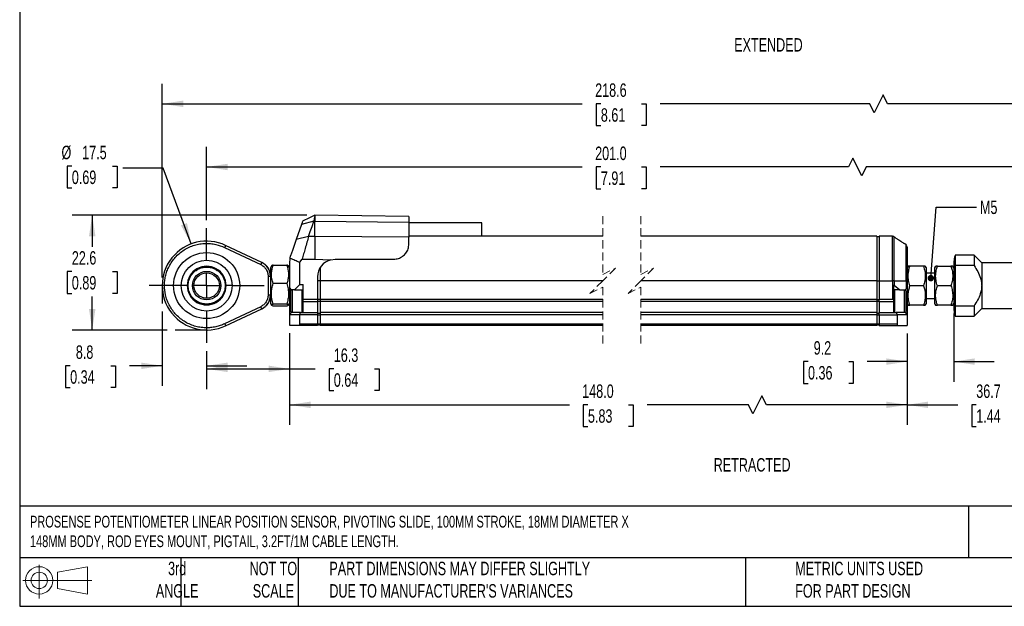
# Model space of a CAD drawing. Header units: millimetres. Extents: x 8 to 341, y 8 to 262.
# Tile 1 of 5: x 8 to 202, y 8 to 123. Entities that reach past the tile are written whole.
import ezdxf

# ---------------------------------------------------------------- set-up
doc = ezdxf.new("R2010")
doc.units = ezdxf.units.MM
doc.header["$LTSCALE"] = 1.25
doc.linetypes.add('CENTERX2', pattern=[20.32, 12.7, -2.54, 2.54, -2.54])
doc.linetypes.add('HIDDEN', pattern=[1.905, 1.27, -0.635])
doc.layers.add('CENTER', color=40, linetype='CENTERX2')
doc.layers.add('DIMENSIONS', color=140, linetype='Continuous', lineweight=25)
doc.layers.add('TEXT', color=140, linetype='Continuous', lineweight=25)
doc.styles.add('SLDTEXTSTYLE0', font='TXT', dxfattribs={"width": 0.7})
doc.dimstyles.new('SLDDIMSTYLE0', dxfattribs={"dimtxt": 2.69751, "dimasz": 4.1275, "dimexe": 0, "dimexo": 0.0625, "dimgap": 0.674377, "dimtad": 0, "dimtih": 1, "dimtoh": 1, "dimrnd": 1e-09, "dimzin": 4, "dimdsep": 46, "dimtxsty": 'SLDTEXTSTYLE0', "dimsah": 1, "dimcen": 0.09, "dimadec": 0, "dimazin": 1, "dimtfac": 1, "dimtofl": 0, "dimtmove": 0, "dimatfit": 3, "dimfxl": 0, "dimfrac": 2, "dimtolj": 1, "dimtzin": 12, "dimarcsym": 0})
doc.dimstyles.new('SLDDIMSTYLE1', dxfattribs={"dimtxt": 0.18, "dimasz": 1.27, "dimexe": 0, "dimexo": 0.0625, "dimgap": 0, "dimtad": 0, "dimtih": 1, "dimtoh": 1, "dimdec": 0, "dimrnd": 1e-09, "dimzin": 0, "dimdsep": 46, "dimtxsty": 'Standard', "dimblk1": 'DOT', "dimblk2": 'DOT', "dimsah": 1, "dimcen": 0.09, "dimadec": 0, "dimazin": 0, "dimtfac": 1.27, "dimtdec": 0, "dimtofl": 0, "dimtmove": 0, "dimatfit": 3, "dimldrblk": 'DOT', "dimfxl": 0, "dimfrac": 2, "dimtolj": 1, "dimtzin": 0, "dimarcsym": 0})
doc.dimstyles.new('SLDDIMSTYLE2', dxfattribs={"dimtxt": 2.69751, "dimasz": 4.1275, "dimexe": 0, "dimexo": 0.0625, "dimgap": 0.674377, "dimtad": 0, "dimtih": 1, "dimtoh": 1, "dimrnd": 1e-09, "dimzin": 12, "dimdsep": 46, "dimtxsty": 'SLDTEXTSTYLE0', "dimsah": 1, "dimcen": 0.09, "dimadec": 0, "dimazin": 3, "dimtfac": 1, "dimtmove": 0, "dimatfit": 0, "dimfxl": 0, "dimfrac": 2, "dimtolj": 1, "dimtzin": 12, "dimarcsym": 0})
doc.dimstyles.new('SLDDIMSTYLE3', dxfattribs={"dimtxt": 2.69751, "dimasz": 4.1275, "dimexe": 0, "dimexo": 0.0625, "dimgap": 0.674377, "dimtad": 0, "dimtih": 1, "dimtoh": 1, "dimrnd": 1e-09, "dimzin": 12, "dimdsep": 46, "dimtxsty": 'SLDTEXTSTYLE0', "dimsah": 1, "dimcen": 0.09, "dimadec": 0, "dimazin": 3, "dimtfac": 1, "dimtofl": 0, "dimtmove": 0, "dimatfit": 3, "dimfxl": 0, "dimfrac": 2, "dimtolj": 1, "dimtzin": 12, "dimarcsym": 0})
doc.dimstyles.new('SLDDIMSTYLE4', dxfattribs={"dimtxt": 2.69751, "dimasz": 4.1275, "dimexe": 0, "dimexo": 0.0625, "dimgap": 0.674377, "dimtad": 0, "dimtih": 1, "dimtoh": 1, "dimrnd": 1e-09, "dimzin": 12, "dimdsep": 46, "dimtxsty": 'SLDTEXTSTYLE0', "dimsah": 1, "dimcen": 0, "dimadec": 0, "dimazin": 3, "dimtfac": 1, "dimtofl": 0, "dimtmove": 0, "dimatfit": 3, "dimfxl": 0, "dimfrac": 2, "dimtolj": 1, "dimtzin": 12, "dimarcsym": 0})

# ---------------------------------------------------------------- blocks, each defined once
blk = doc.blocks.new('Block11')
at = {"color": 7, "linetype": 'Continuous', "lineweight": 18}
for p, q in [((3.24, 6.64), (3.24, 0)), ((6.85, 5.21), (12.72, 6.29)), ((12.72, 6.29), (12.72, 0.91)), ((6.85, 2), (6.85, 5.21)), ((0, 3.6), (13.59, 3.6)), ((6.85, 2), (12.72, 0.91))]:
    blk.add_line(p, q, dxfattribs=at)
for radius in [2.69, 1.61]:
    blk.add_circle((3.24, 3.6), radius, dxfattribs=at)
blk = doc.blocks.new('Block12')
at = {"color": 7, "linetype": 'Continuous'}
blk.add_blockref('Block11', (0, 0), dxfattribs=at)
blk = doc.blocks.new('SW_BROKEN_VIEW_1')
at = {"color": 0}
for p, q in [((0, 0), (0, -3.53)), ((192.23, -0.02), (192.23, -3.77)), ((8.75, -8.75), (2.55, -8.75))]:
    blk.add_line(p, q, dxfattribs=at)
blk = doc.blocks.new('_D_2')
at = {"layer": 'DIMENSIONS'}
for p, q in [((35.99, 65.92), (35.99, 51.29)), ((44.74, 58.16), (44.74, 51.29)), ((17.87, 55.26), (16.96, 55.26)), ((16.96, 55.26), (16.96, 50.97)), ((25.88, 55.26), (26.79, 55.26)), ((26.79, 55.26), (26.79, 50.97)), ((35.99, 55.26), (29.54, 55.26)), ((44.74, 55.26), (52.68, 55.26)), ((16.96, 50.97), (17.87, 50.97)), ((26.79, 50.97), (25.88, 50.97))]:
    blk.add_line(p, q, dxfattribs=at)
for points in [[(35.99, 55.26), (31.86, 55.89), (31.86, 54.62)], [(44.74, 55.26), (48.87, 54.62), (48.87, 55.89)]]:
    blk.add_solid(points, dxfattribs=at)
at = {"layer": 'DIMENSIONS', "char_height": 2.646, "attachment_point": 1, "style": 'SLDTEXTSTYLE0'}
for s, insert in [('8.8', (18.99, 59.27)), ('0.34', (17.87, 54.38))]:
    blk.add_mtext(s, dxfattribs=dict(at, insert=insert))
blk = doc.blocks.new('_D_3')
at = {"layer": 'DIMENSIONS'}
for p, q in [((64.46, 84.89), (18.24, 84.89)), ((22.21, 84.89), (22.21, 78.69)), ((18.2, 73.8), (17.3, 73.8)), ((17.3, 73.8), (17.3, 69.51)), ((26.22, 73.8), (27.12, 73.8)), ((27.12, 73.8), (27.12, 69.51)), ((17.3, 69.51), (18.2, 69.51)), ((22.21, 62.29), (22.21, 68.91)), ((27.12, 69.51), (26.22, 69.51)), ((36.95, 62.29), (18.24, 62.29))]:
    blk.add_line(p, q, dxfattribs=at)
for points in [[(22.21, 84.89), (21.58, 80.76), (22.85, 80.76)], [(22.21, 62.29), (22.85, 66.41), (21.58, 66.41)]]:
    blk.add_solid(points, dxfattribs=at)
at = {"layer": 'DIMENSIONS', "char_height": 2.646, "attachment_point": 1, "style": 'SLDTEXTSTYLE0'}
for s, insert in [('22.6', (18.2, 77.81)), ('0.89', (18.2, 72.92))]:
    blk.add_mtext(s, dxfattribs=dict(at, insert=insert))
blk = doc.blocks.new('_D_4')
at = {"layer": 'DIMENSIONS'}
for p, q in [((35.99, 72.62), (35.99, 110.77)), ((228.22, 72.6), (228.22, 110.77)), ((177.91, 108.57), (176.14, 105.04)), ((178.79, 106.8), (177.91, 108.57)), ((35.99, 106.8), (118.69, 106.8)), ((122.34, 106.8), (121.44, 106.8)), ((121.44, 106.8), (121.44, 102.51)), ((130.36, 106.8), (131.27, 106.8)), ((131.27, 106.8), (131.27, 102.51)), ((175.26, 106.8), (134.02, 106.8)), ((176.14, 105.04), (175.26, 106.8)), ((228.22, 106.8), (178.79, 106.8)), ((121.44, 102.51), (122.34, 102.51)), ((131.27, 102.51), (130.36, 102.51))]:
    blk.add_line(p, q, dxfattribs=at)
for points in [[(35.99, 106.8), (40.12, 106.17), (40.12, 107.44)], [(228.22, 106.8), (224.09, 107.44), (224.09, 106.17)]]:
    blk.add_solid(points, dxfattribs=at)
at = {"layer": 'DIMENSIONS', "char_height": 2.646, "attachment_point": 1, "style": 'SLDTEXTSTYLE0'}
for s, insert in [('218.6', (121.22, 110.82)), ('8.61', (122.34, 105.93))]:
    blk.add_mtext(s, dxfattribs=dict(at, insert=insert))
blk = doc.blocks.new('_D_7')
at = {"layer": 'DIMENSIONS'}
for p, q in [((182.64, 61.63), (182.64, 43.61)), ((219.32, 57.99), (219.32, 43.61)), ((182.64, 47.58), (192.59, 47.58)), ((196.24, 47.58), (195.34, 47.58)), ((195.34, 47.58), (195.34, 43.29)), ((204.26, 47.58), (205.17, 47.58)), ((205.17, 47.58), (205.17, 43.29)), ((219.32, 47.58), (207.91, 47.58)), ((195.34, 43.29), (196.24, 43.29)), ((205.17, 43.29), (204.26, 43.29))]:
    blk.add_line(p, q, dxfattribs=at)
for points in [[(182.64, 47.58), (186.77, 46.94), (186.77, 48.21)], [(219.32, 47.58), (215.19, 48.21), (215.19, 46.94)]]:
    blk.add_solid(points, dxfattribs=at)
at = {"layer": 'DIMENSIONS', "char_height": 2.646, "attachment_point": 1, "style": 'SLDTEXTSTYLE0'}
for s, insert in [('36.7', (196.24, 51.59)), ('1.44', (196.24, 46.7))]:
    blk.add_mtext(s, dxfattribs=dict(at, insert=insert))
blk = doc.blocks.new('_D_8')
at = {"layer": 'DIMENSIONS'}
for p, q in [((191.81, 65.58), (191.81, 52.11)), ((182.64, 61.63), (182.64, 52.11)), ((163.12, 56.08), (162.21, 56.08)), ((162.21, 56.08), (162.21, 51.8)), ((171.13, 56.08), (172.04, 56.08)), ((172.04, 56.08), (172.04, 51.8)), ((182.64, 56.08), (174.79, 56.08)), ((191.81, 56.08), (199.75, 56.08)), ((162.21, 51.8), (163.12, 51.8)), ((172.04, 51.8), (171.13, 51.8))]:
    blk.add_line(p, q, dxfattribs=at)
for points in [[(182.64, 56.08), (178.52, 56.72), (178.52, 55.45)], [(191.81, 56.08), (195.94, 55.45), (195.94, 56.72)]]:
    blk.add_solid(points, dxfattribs=at)
at = {"layer": 'DIMENSIONS', "char_height": 2.646, "attachment_point": 1, "style": 'SLDTEXTSTYLE0'}
for s, insert in [('9.2', (164.24, 60.1)), ('0.36', (163.12, 55.21))]:
    blk.add_mtext(s, dxfattribs=dict(at, insert=insert))
blk = doc.blocks.new('_D_9')
at = {"layer": 'DIMENSIONS'}
for p, q in [((61.06, 61.65), (61.06, 43.61)), ((182.64, 61.63), (182.64, 43.61)), ((154.06, 49.34), (152.29, 45.81)), ((154.94, 47.58), (154.06, 49.34)), ((61.06, 47.58), (116.14, 47.58)), ((119.8, 47.58), (118.89, 47.58)), ((118.89, 47.58), (118.89, 43.29)), ((127.81, 47.58), (128.72, 47.58)), ((128.72, 47.58), (128.72, 43.29)), ((151.41, 47.58), (131.47, 47.58)), ((152.29, 45.81), (151.41, 47.58)), ((182.64, 47.58), (154.94, 47.58)), ((118.89, 43.29), (119.8, 43.29)), ((128.72, 43.29), (127.81, 43.29))]:
    blk.add_line(p, q, dxfattribs=at)
for points in [[(61.06, 47.58), (65.19, 46.94), (65.19, 48.21)], [(182.64, 47.58), (178.52, 48.21), (178.52, 46.94)]]:
    blk.add_solid(points, dxfattribs=at)
at = {"layer": 'DIMENSIONS', "char_height": 2.646, "attachment_point": 1, "style": 'SLDTEXTSTYLE0'}
for s, insert in [('148.0', (118.67, 51.59)), ('5.83', (119.8, 46.7))]:
    blk.add_mtext(s, dxfattribs=dict(at, insert=insert))
blk = doc.blocks.new('_D_10')
at = {"layer": 'DIMENSIONS'}
for p, q in [((61.06, 61.65), (61.06, 50.69)), ((44.74, 58.16), (44.74, 50.69)), ((44.74, 54.65), (61.06, 54.65)), ((61.06, 54.65), (66.12, 54.65)), ((69.77, 54.65), (68.87, 54.65)), ((68.87, 54.65), (68.87, 50.37)), ((77.79, 54.65), (78.7, 54.65)), ((78.7, 54.65), (78.7, 50.37)), ((68.87, 50.37), (69.77, 50.37)), ((78.7, 50.37), (77.79, 50.37))]:
    blk.add_line(p, q, dxfattribs=at)
for points in [[(44.74, 54.65), (48.87, 54.02), (48.87, 55.29)], [(61.06, 54.65), (56.93, 55.29), (56.93, 54.02)]]:
    blk.add_solid(points, dxfattribs=at)
at = {"layer": 'DIMENSIONS', "char_height": 2.646, "attachment_point": 1, "style": 'SLDTEXTSTYLE0'}
for s, insert in [('16.3', (69.77, 58.67)), ('0.64', (69.77, 53.78))]:
    blk.add_mtext(s, dxfattribs=dict(at, insert=insert))
blk = doc.blocks.new('_D_11')
at = {"layer": 'DIMENSIONS'}
for p, q in [((18.2, 94.55), (17.3, 94.55)), ((17.3, 94.55), (17.3, 90.26)), ((26.22, 94.55), (27.12, 94.55)), ((27.12, 94.55), (27.12, 90.26)), ((36.19, 94.17), (28.26, 94.17)), ((41.71, 79.24), (36.19, 94.17)), ((17.3, 90.26), (18.2, 90.26)), ((27.12, 90.26), (26.22, 90.26))]:
    blk.add_line(p, q, dxfattribs=at)
blk.add_solid([(41.71, 79.24), (40.87, 83.34), (39.68, 82.9)], dxfattribs=at)
at = {"layer": 'DIMENSIONS', "char_height": 2.646, "attachment_point": 1, "style": 'SLDTEXTSTYLE0'}
for s, insert in [('%%c', (16.17, 98.56)), ('17.5', (20.24, 98.56)), ('0.69', (18.2, 93.67))]:
    blk.add_mtext(s, dxfattribs=dict(at, insert=insert))
blk = doc.blocks.new('_D_12')
at = {"layer": 'DIMENSIONS'}
for p, q in [((44.74, 83.91), (44.74, 98.35)), ((219.32, 80.85), (219.32, 98.35)), ((171.95, 96.14), (171.07, 94.38)), ((173.72, 92.61), (171.95, 96.14)), ((44.74, 94.38), (118.69, 94.38)), ((122.34, 94.38), (121.44, 94.38)), ((121.44, 94.38), (121.44, 90.09)), ((130.36, 94.38), (131.27, 94.38)), ((131.27, 94.38), (131.27, 90.09)), ((171.07, 94.38), (134.02, 94.38)), ((174.6, 94.38), (173.72, 92.61)), ((219.32, 94.38), (174.6, 94.38)), ((121.44, 90.09), (122.34, 90.09)), ((131.27, 90.09), (130.36, 90.09))]:
    blk.add_line(p, q, dxfattribs=at)
for points in [[(44.74, 94.38), (48.87, 93.74), (48.87, 95.01)], [(219.32, 94.38), (215.19, 95.01), (215.19, 93.74)]]:
    blk.add_solid(points, dxfattribs=at)
at = {"layer": 'DIMENSIONS', "char_height": 2.646, "attachment_point": 1, "style": 'SLDTEXTSTYLE0'}
for s, insert in [('201.0', (121.22, 98.39)), ('7.91', (122.34, 93.5))]:
    blk.add_mtext(s, dxfattribs=dict(at, insert=insert))
blk = doc.blocks.new('_Dot')
at = {"color": 0, "linetype": 'ByBlock', "lineweight": -2}
blk.add_line((-0.5, 0), (-1, 0), dxfattribs=at)
at = {"color": 0, "linetype": 'ByBlock', "const_width": 0.5}
blk.add_lwpolyline([(-0.25, 0, 1), (0.25, 0, 1)], format="xyb", close=True, dxfattribs=at)
blk = doc.blocks.new('SW_CENTERMARKSYMBOL_2')
at = {"layer": 'CENTER', "color": 0}
for p, q in [((0, 5.08), (0, 11.29)), ((0, 0), (0, 2.54)), ((-5.08, 0), (-11.29, 0)), ((0, 0), (-2.54, 0)), ((0, 0), (0, -2.54)), ((0, 0), (2.54, 0)), ((5.08, 0), (11.29, 0)), ((0, -5.08), (0, -11.29))]:
    blk.add_line(p, q, dxfattribs=at)

msp = doc.modelspace()

# ---------------------------------------------------------------- linework, layer by layer
for p, q in [((65.835, 83.694), (63.413, 83.078)), ((65.835, 83.694), (66.061, 83.694)), ((66.061, 84.887), (66.051, 84.887)), ((84.561, 84.645), (66.061, 84.887)), ((66.061, 84.887), (66.061, 83.694)), ((66.061, 80.715), (66.061, 83.694)), ((66.061, 83.694), (84.561, 83.52)), ((84.561, 84.645), (84.561, 83.52)), ((84.561, 83.52), (84.561, 80.54)), ((98.904, 83.387), (84.561, 83.387)), ((98.904, 80.741), (98.904, 83.387)), ((63.413, 83.078), (62.386, 80.093)), ((64.808, 80.715), (62.386, 80.093)), ((66.061, 80.715), (64.808, 80.715)), ((66.061, 80.715), (66.061, 76.243)), ((84.561, 80.54), (66.061, 80.715)), ((122.702, 80.741), (84.561, 80.741)), ((122.702, 80.738), (84.561, 80.738)), ((84.561, 79.231), (84.561, 80.54)), ((176.644, 80.741), (130.202, 80.741)), ((176.644, 80.738), (130.202, 80.738)), ((176.644, 80.741), (176.644, 80.738)), ((176.644, 80.738), (176.644, 71.997)), ((177.144, 80.641), (176.644, 80.641)), ((179.772, 80.741), (177.144, 80.741)), ((177.144, 80.741), (177.144, 80.738)), ((177.144, 80.738), (177.144, 71.997)), ((179.772, 80.738), (177.144, 80.738)), ((179.772, 80.738), (179.772, 80.741)), ((179.772, 71.997), (179.772, 80.738)), ((180.08, 71.997), (180.08, 80.638)), ((48.285, 78.543), (55.38, 75.192)), ((55.572, 75.599), (48.477, 78.949)), ((182.452, 79.038), (182.151, 79.273)), ((182.483, 78.969), (182.452, 79.038)), ((182.452, 71.997), (182.452, 79.038)), ((61.159, 76.456), (61.279, 76.876)), ((63.061, 75.624), (63.526, 76.243)), ((63.061, 71.237), (63.061, 75.624)), ((63.526, 76.243), (66.061, 76.243)), ((66.061, 76.243), (69.205, 76.125)), ((69.205, 76.125), (70.061, 76.231)), ((70.061, 76.231), (81.561, 76.231)), ((195.814, 77.017), (192.114, 77.017)), ((192.114, 77.017), (192.114, 76.974)), ((192.114, 76.974), (192.114, 74.986)), ((197.314, 75.517), (195.814, 77.017)), ((195.814, 77.017), (195.814, 74.986)), ((57.509, 74.915), (57.291, 74.537)), ((57.291, 74.537), (57.291, 73.268)), ((57.837, 75.073), (60.515, 75.073)), ((61.061, 74.537), (60.847, 74.908)), ((61.061, 75.574), (61.061, 70.637)), ((67.061, 74.534), (67.061, 71.997)), ((182.846, 74.867), (182.644, 74.517)), ((183.19, 74.867), (182.858, 74.867)), ((185.868, 74.867), (183.19, 74.867)), ((186.414, 74.517), (186.212, 74.867)), ((186.414, 69.504), (186.414, 74.517)), ((188.246, 74.867), (188.044, 74.517)), ((188.044, 74.517), (188.044, 72.994)), ((188.59, 74.867), (188.258, 74.867)), ((188.59, 74.867), (191.268, 74.867)), ((191.814, 74.517), (191.612, 74.867)), ((191.814, 74.871), (191.814, 67.164)), ((191.825, 75.178), (191.817, 74.872)), ((192.114, 74.986), (192.114, 67.049)), ((195.814, 74.986), (192.114, 74.986)), ((207.107, 75.517), (197.314, 75.517)), ((197.314, 75.517), (197.314, 71.017)), ((56.841, 72.886), (56.841, 69.188)), ((56.841, 72.886), (57.291, 72.886)), ((57.291, 73.537), (57.291, 73.537)), ((57.291, 73.268), (57.291, 67.537)), ((66.561, 72.731), (66.561, 68.307)), ((66.561, 72.017), (67.061, 72.017)), ((122.702, 71.997), (67.061, 71.997)), ((67.061, 71.997), (67.061, 68.287)), ((176.644, 71.997), (130.202, 71.997)), ((176.644, 71.997), (177.144, 71.997)), ((176.644, 71.997), (176.644, 68.287)), ((177.144, 71.997), (179.772, 71.997)), ((177.144, 71.997), (177.144, 68.287)), ((180.08, 71.997), (179.772, 71.997)), ((179.772, 71.997), (179.772, 68.287)), ((180.08, 71.997), (180.08, 71.111)), ((180.08, 71.997), (182.452, 71.997)), ((182.452, 71.997), (182.452, 70.425)), ((182.644, 71.997), (182.452, 71.997)), ((182.644, 71.997), (182.644, 70.617)), ((188.044, 73.517), (186.414, 73.517)), ((188.044, 72.994), (188.044, 67.517)), ((40.93, 71.037), (39.78, 71.037)), ((41.097, 71.037), (40.93, 71.037)), ((48.551, 71.037), (48.385, 71.037)), ((60.515, 71.441), (57.837, 71.441)), ((61.461, 70.237), (61.061, 70.637)), ((61.061, 70.637), (61.061, 70.072)), ((61.061, 68.488), (61.061, 70.072)), ((61.511, 70.237), (61.261, 69.987)), ((61.261, 69.987), (61.261, 65.987)), ((62.061, 70.237), (61.461, 70.237)), ((61.461, 70.237), (61.461, 70.187)), ((61.561, 70.237), (61.561, 65.737)), ((63.061, 71.237), (62.061, 70.237)), ((62.061, 70.237), (63.761, 70.237)), ((63.061, 71.237), (63.761, 71.237)), ((63.461, 70.237), (63.461, 70.015)), ((63.461, 70.015), (63.461, 65.737)), ((63.761, 69.987), (63.511, 70.237)), ((63.761, 68.307), (63.761, 71.237)), ((179.944, 71.187), (179.944, 68.257)), ((180.194, 70.217), (179.944, 69.967)), ((181.224, 70.217), (179.944, 70.217)), ((180.08, 71.111), (181.224, 70.217)), ((180.244, 65.717), (180.244, 70.217)), ((181.224, 70.217), (182.244, 70.217)), ((182.144, 68.171), (182.144, 70.217)), ((182.444, 69.967), (182.194, 70.217)), ((182.244, 70.217), (182.452, 70.425)), ((182.244, 70.167), (182.244, 70.217)), ((182.444, 68.144), (182.444, 69.967)), ((182.644, 70.617), (182.644, 70.052)), ((182.644, 70.052), (182.644, 68.468)), ((185.868, 71.017), (183.19, 71.017)), ((191.268, 71.017), (188.59, 71.017)), ((197.314, 71.017), (197.314, 66.517)), ((57.291, 69.188), (56.841, 69.188)), ((57.291, 68.537), (57.291, 68.537)), ((61.061, 68.537), (61.061, 65.337)), ((66.561, 68.307), (63.761, 68.307)), ((63.761, 67.907), (63.761, 68.307)), ((63.761, 67.907), (66.561, 67.907)), ((63.761, 65.737), (63.761, 67.907)), ((66.561, 68.349), (67.061, 68.349)), ((66.561, 68.307), (66.561, 67.907)), ((66.561, 68.007), (67.061, 68.007)), ((66.561, 67.907), (66.561, 65.737)), ((122.702, 68.287), (67.061, 68.287)), ((67.061, 68.287), (67.061, 67.887)), ((122.702, 67.887), (67.061, 67.887)), ((67.061, 67.887), (67.061, 65.717)), ((176.644, 68.287), (130.202, 68.287)), ((176.644, 67.887), (130.202, 67.887)), ((176.644, 68.329), (177.144, 68.329)), ((176.644, 68.287), (176.644, 67.887)), ((176.644, 67.987), (177.144, 67.987)), ((176.644, 67.887), (176.644, 65.717)), ((179.772, 68.287), (177.144, 68.287)), ((177.144, 67.887), (177.144, 68.287)), ((177.144, 67.887), (179.944, 67.887)), ((177.144, 67.887), (177.144, 65.717)), ((179.944, 68.257), (179.944, 67.887)), ((179.944, 67.887), (179.944, 65.717)), ((182.144, 65.717), (182.144, 68.171)), ((182.444, 65.967), (182.444, 68.144)), ((182.644, 68.468), (182.644, 65.317)), ((186.414, 67.517), (186.414, 69.504)), ((186.414, 68.517), (188.044, 68.517)), ((55.38, 66.882), (48.285, 63.532)), ((48.477, 63.125), (55.572, 66.476)), ((57.291, 67.537), (57.509, 67.16)), ((60.515, 67.405), (57.837, 67.405)), ((60.515, 67.001), (57.837, 67.001)), ((60.847, 67.166), (61.061, 67.537)), ((61.261, 65.987), (61.511, 65.737)), ((63.511, 65.737), (63.761, 65.987)), ((179.944, 65.967), (180.194, 65.717)), ((182.194, 65.717), (182.444, 65.967)), ((182.644, 67.517), (182.846, 67.167)), ((185.868, 67.167), (183.19, 67.167)), ((185.868, 67.167), (186.2, 67.167)), ((186.212, 67.167), (186.414, 67.517)), ((188.044, 67.517), (188.246, 67.167)), ((191.268, 67.167), (188.59, 67.167)), ((191.268, 67.167), (191.6, 67.167)), ((191.612, 67.167), (191.814, 67.517)), ((192.114, 67.049), (195.814, 67.049)), ((192.114, 67.049), (192.114, 65.017)), ((195.814, 67.049), (195.814, 65.017)), ((195.814, 65.017), (197.314, 66.517)), ((197.314, 66.517), (207.107, 66.517)), ((61.461, 65.737), (61.061, 65.337)), ((61.061, 65.337), (63.061, 65.337)), ((61.061, 65.337), (61.061, 63.237)), ((61.461, 65.787), (61.461, 65.737)), ((63.227, 65.737), (61.461, 65.737)), ((63.061, 65.337), (63.227, 65.737)), ((63.061, 63.437), (63.061, 65.337)), ((63.061, 65.337), (66.561, 65.337)), ((63.227, 65.737), (66.561, 65.737)), ((66.561, 65.737), (66.561, 65.337)), ((66.561, 65.637), (67.061, 65.637)), ((66.561, 65.337), (66.561, 63.437)), ((66.561, 65.296), (67.061, 65.296)), ((122.702, 65.717), (67.061, 65.717)), ((67.061, 65.717), (67.061, 65.317)), ((122.702, 65.317), (67.061, 65.317)), ((67.061, 65.317), (67.061, 63.417)), ((176.644, 65.717), (130.202, 65.717)), ((176.644, 65.317), (130.202, 65.317)), ((176.644, 65.717), (176.644, 65.317)), ((176.644, 65.617), (177.144, 65.617)), ((176.644, 65.317), (176.644, 63.417)), ((176.644, 65.276), (177.144, 65.276)), ((177.144, 65.717), (180.479, 65.717)), ((177.144, 65.317), (177.144, 65.717)), ((177.144, 65.317), (180.644, 65.317)), ((177.144, 65.317), (177.144, 63.417)), ((180.479, 65.717), (180.644, 65.317)), ((182.244, 65.717), (180.479, 65.717)), ((180.644, 65.317), (180.644, 63.417)), ((182.644, 65.317), (180.644, 65.317)), ((182.244, 65.717), (182.244, 65.767)), ((182.244, 65.717), (182.644, 65.317)), ((182.644, 65.317), (182.644, 63.217)), ((192.114, 65.017), (195.814, 65.017)), ((61.061, 63.237), (62.861, 63.237)), ((62.861, 63.237), (66.561, 63.237)), ((66.561, 63.437), (63.061, 63.437)), ((66.561, 63.237), (66.561, 63.437)), ((67.061, 63.437), (66.561, 63.437)), ((66.561, 63.337), (67.061, 63.337)), ((122.702, 63.417), (67.061, 63.417)), ((67.061, 63.417), (67.061, 63.217)), ((122.702, 63.217), (67.061, 63.217)), ((176.644, 63.417), (130.202, 63.417)), ((176.644, 63.217), (130.202, 63.217)), ((177.144, 63.417), (176.644, 63.417)), ((176.644, 63.417), (176.644, 63.217)), ((176.644, 63.317), (177.144, 63.317)), ((180.644, 63.417), (177.144, 63.417)), ((177.144, 63.417), (177.144, 63.217)), ((177.144, 63.217), (180.844, 63.217)), ((180.844, 63.217), (182.644, 63.217))]:
    msp.add_line(p, q)
at = {"color": 7, "linetype": 'HIDDEN', "lineweight": 18}
for p, q in [((122.702, 84.71), (122.702, 73.229)), ((130.202, 84.71), (130.202, 73.229)), ((122.702, 73.229), (125.202, 74.479)), ((125.202, 74.479), (122.702, 71.979)), ((130.202, 73.229), (132.702, 74.479)), ((132.702, 74.479), (130.202, 71.979)), ((122.702, 71.979), (120.202, 69.479)), ((130.202, 71.979), (127.702, 69.479)), ((120.202, 69.479), (122.702, 70.729)), ((122.702, 70.729), (122.702, 59.249)), ((127.702, 69.479), (130.202, 70.729)), ((130.202, 70.729), (130.202, 59.249))]:
    msp.add_line(p, q, dxfattribs=at)
at = {"flags": 128}
for points in [[(66.066, 84.894), (64.963, 84.356), (63.629, 83.705)], [(64.808, 80.715), (65.14, 81.679), (65.488, 82.686), (65.835, 83.694)], [(62.386, 80.093), (61.995, 78.959), (61.651, 77.959), (61.279, 76.876)], [(180.08, 80.638), (180.077, 80.642), (180.073, 80.644), (180.071, 80.643)], [(48.477, 78.949), (48.474, 78.942), (48.463, 78.918), (48.445, 78.881), (48.421, 78.83), (48.392, 78.769), (48.359, 78.698), (48.323, 78.622), (48.285, 78.543)], [(55.572, 75.599), (55.568, 75.591), (55.557, 75.568), (55.54, 75.53), (55.516, 75.48), (55.487, 75.418), (55.453, 75.348), (55.417, 75.272), (55.38, 75.192)], [(182.644, 70.617), (182.636, 70.609), (182.612, 70.585), (182.572, 70.545), (182.518, 70.491), (182.452, 70.425)], [(55.572, 66.476), (55.568, 66.483), (55.557, 66.507), (55.54, 66.544), (55.516, 66.595), (55.487, 66.656), (55.453, 66.727), (55.417, 66.803), (55.38, 66.882)], [(48.285, 63.532), (48.323, 63.453), (48.359, 63.376), (48.392, 63.306), (48.421, 63.244), (48.445, 63.194), (48.463, 63.156), (48.474, 63.133), (48.477, 63.125)]]:
    msp.add_lwpolyline(points, dxfattribs=at)
for radius in [6.5, 6.5, 5, 2.8, 2.5]:
    msp.add_circle((44.741, 71.037), radius)
for centre, radius, start, end in [((44.741, 71.037), 8.75, 64.72145, 295.27855), ((54.291, 72.886), 3, 359.99995, 64.72161), ((65.061, 75.574), 4, 167.26508, 180.00006), ((70.061, 72.731), 3.5, 104.14872, 180.00007), ((44.741, 71.037), 3.81, 359.99999, 180.00001), ((44.741, 71.037), 3.81, 179.99999, 0.00001), ((179.772, 70.717), 0.5, 51.99992, 69.85955), ((54.291, 69.188), 3, 295.27839, 0.00004), ((179.772, 67.787), 0.5, 69.85895, 90.00059), ((62.861, 63.437), 0.2, 270.00084, 0.00023), ((180.844, 63.417), 0.2, 180.00038, 269.99962)]:
    msp.add_arc(centre, radius, start, end)
for points, knots in [([(63.62, 83.679), (63.617, 83.671), (63.586, 83.58), (63.517, 83.38), (63.45, 83.187), (63.413, 83.078)], [0, 0, 0, 0, 0.0360278, 0.457002, 1, 1, 1, 1]), ([(66.051, 84.887), (66.051, 84.886), (66.05, 84.881), (66.048, 84.87), (66.045, 84.851), (66.04, 84.825), (66.034, 84.79), (66.026, 84.749), (66.013, 84.678), (65.999, 84.598), (65.983, 84.508), (65.969, 84.431), (65.953, 84.346), (65.937, 84.255), (65.919, 84.157), (65.9, 84.053), (65.872, 83.898), (65.85, 83.778), (65.835, 83.694)], [0, 0, 0, 0, 0.0027577, 0.0121395, 0.0279814, 0.0502496, 0.0788921, 0.1138509, 0.1550614, 0.2559899, 0.3154053, 0.3806624, 0.4516346, 0.5281804, 0.6101471, 0.6973746, 0.7896965, 1, 1, 1, 1]), ([(64.808, 80.715), (64.7, 80.337), (64.473, 79.544), (64.148, 78.412), (63.829, 77.299), (63.629, 76.601), (63.526, 76.243)], [0, 0, 0, 0, 0.2530368, 0.532139, 0.7598144, 1, 1, 1, 1]), ([(180.08, 80.638), (180.033, 80.667), (179.938, 80.724), (179.828, 80.733), (179.772, 80.738)], [0, 0, 0, 0, 0.4963561, 1, 1, 1, 1]), ([(180.08, 80.638), (180.232, 80.529), (180.528, 80.316), (180.961, 80.021), (181.342, 79.771), (181.654, 79.574), (181.89, 79.429), (182.048, 79.334), (182.129, 79.286), (182.151, 79.273)], [0, 0, 0, 0, 0.2259823, 0.440386, 0.6340631, 0.7767811, 0.8862289, 0.9693505, 1, 1, 1, 1]), ([(48.285, 63.532), (48.002, 63.409), (47.435, 63.163), (46.509, 62.91), (45.531, 62.753), (44.485, 62.719), (43.418, 62.818), (42.336, 63.068), (41.284, 63.462), (40.285, 64.005), (39.367, 64.677), (38.561, 65.459), (37.874, 66.331), (37.329, 67.253), (36.913, 68.214), (36.549, 69.46), (36.406, 70.73), (36.475, 71.964), (36.635, 72.909), (36.913, 73.861), (37.329, 74.821), (37.874, 75.743), (38.561, 76.615), (39.367, 77.398), (40.284, 78.07), (41.284, 78.612), (42.336, 79.007), (43.417, 79.256), (44.484, 79.356), (45.53, 79.319), (46.817, 79.127), (47.71, 78.772), (48.285, 78.543)], [0, 0, 0, 0, 0.0277468, 0.0555016, 0.0860433, 0.1166006, 0.1493425, 0.1820997, 0.2160635, 0.2500435, 0.2840074, 0.3179872, 0.350729, 0.3834863, 0.4140279, 0.4445853, 0.5, 0.5277428, 0.5555016, 0.5860432, 0.6166007, 0.6493425, 0.6820997, 0.7160635, 0.7500434, 0.7840073, 0.8179872, 0.8507289, 0.8834863, 0.9140279, 0.9445853, 1, 1, 1, 1]), ([(81.561, 76.231), (81.878, 76.26), (82.508, 76.318), (83.351, 76.767), (84.007, 77.419), (84.468, 78.262), (84.529, 78.899), (84.561, 79.231)], [0, 0, 0, 0, 0.2022052, 0.4007591, 0.5950299, 0.7885433, 1, 1, 1, 1]), ([(182.625, 78.441), (182.624, 78.442), (182.624, 78.443), (182.623, 78.446), (182.622, 78.448), (182.621, 78.451), (182.62, 78.455), (182.618, 78.461), (182.615, 78.472), (182.611, 78.489), (182.605, 78.522), (182.591, 78.594), (182.571, 78.708), (182.548, 78.803), (182.536, 78.851)], [0, 0, 0, 0, 0.00733324, 0.01275673, 0.01884674, 0.02561591, 0.03305288, 0.04991019, 0.06937049, 0.11576921, 0.17149985, 0.30720641, 0.64380117, 1, 1, 1, 1]), ([(182.644, 78.298), (182.644, 78.34), (182.644, 78.441), (182.644, 78.762), (182.644, 78.388), (182.644, 78.181), (182.644, 77.836), (182.644, 77.447), (182.644, 76.997), (182.644, 76.503), (182.644, 75.929), (182.644, 75.278), (182.644, 74.569), (182.644, 73.474), (182.644, 72.617), (182.644, 71.997)], [0, 0, 0, 0, 0.02009732, 0.04934817, 0.07859901, 0.11340048, 0.16118956, 0.21734899, 0.28375549, 0.35305798, 0.42960892, 0.53009924, 0.63238686, 0.7338175, 1, 1, 1, 1]), ([(61.159, 76.456), (61.479, 76.327), (62.121, 76.068), (62.747, 75.772), (63.061, 75.624)], [0, 0, 0, 0, 0.4978453, 1, 1, 1, 1]), ([(192.056, 76.926), (192.038, 76.898), (191.924, 76.729), (191.905, 76.257), (191.83, 75.712), (191.826, 75.321), (191.825, 75.178)], [0, 0, 0, 0, 0.055414, 0.3422192, 0.7584273, 1, 1, 1, 1]), ([(41.097, 71.037), (41.125, 71.382), (41.19, 72.162), (41.683, 73.108), (42.341, 73.819), (43.025, 74.29), (43.843, 74.607), (44.741, 74.719), (45.638, 74.607), (46.457, 74.29), (47.141, 73.819), (47.798, 73.108), (48.292, 72.162), (48.356, 71.382), (48.385, 71.037)], [0, 0, 0, 0, 0.0903184, 0.2045632, 0.2714201, 0.3439363, 0.4207853, 0.4999997, 0.5792147, 0.6560637, 0.7285799, 0.7954368, 0.9096816, 1, 1, 1, 1]), ([(55.38, 75.192), (55.584, 75.075), (56.002, 74.835), (56.471, 74.268), (56.783, 73.602), (56.822, 73.122), (56.841, 72.886)], [0, 0, 0, 0, 0.2449494, 0.5000005, 0.7550513, 1, 1, 1, 1]), ([(57.295, 73.521), (57.231, 73.736), (57.101, 74.169), (56.726, 74.744), (56.244, 75.234), (55.848, 75.453), (55.652, 75.561)], [0, 0, 0, 0, 0.2466726, 0.4998461, 0.7531007, 1, 1, 1, 1]), ([(57.837, 71.441), (57.733, 71.772), (57.525, 72.44), (57.437, 73.692), (57.686, 74.553), (57.837, 75.073)], [0, 0, 0, 0, 0.2807567, 0.565415, 1, 1, 1, 1]), ([(57.837, 75.073), (57.737, 75.054), (57.61, 75.029), (57.543, 74.926), (57.529, 74.903)], [0, 0, 0, 0, 0.779988, 1, 1, 1, 1]), ([(60.515, 75.073), (60.667, 74.553), (60.898, 73.758), (60.841, 72.638), (60.688, 71.954), (60.555, 71.56), (60.515, 71.441)], [0, 0, 0, 0, 0.4344278, 0.6631913, 0.898688, 1, 1, 1, 1]), ([(60.838, 74.903), (60.811, 74.93), (60.724, 75.02), (60.601, 75.051), (60.515, 75.073)], [0, 0, 0, 0, 0.30504313, 1, 1, 1, 1]), ([(183.19, 71.017), (183.091, 71.351), (182.891, 72.023), (182.816, 73.028), (182.925, 73.988), (183.101, 74.572), (183.19, 74.867)], [0, 0, 0, 0, 0.26548, 0.5347702, 0.7644545, 1, 1, 1, 1]), ([(185.868, 74.867), (185.968, 74.534), (186.167, 73.862), (186.242, 72.856), (186.133, 71.896), (185.957, 71.313), (185.868, 71.017)], [0, 0, 0, 0, 0.2654803, 0.5347703, 0.7644547, 1, 1, 1, 1]), ([(186.2, 74.867), (186.204, 74.867), (186.245, 74.867), (185.996, 74.867), (185.921, 74.867), (185.868, 74.867)], [0, 0, 0, 0, 0.0293713, 0.3195534, 1, 1, 1, 1]), ([(188.59, 71.017), (188.486, 71.369), (188.276, 72.08), (188.218, 73.109), (188.341, 74.046), (188.507, 74.592), (188.59, 74.867)], [0, 0, 0, 0, 0.2800294, 0.5649534, 0.780072, 1, 1, 1, 1]), ([(191.268, 74.867), (191.351, 74.596), (191.516, 74.051), (191.632, 73.185), (191.596, 72.289), (191.442, 71.562), (191.308, 71.143), (191.268, 71.017)], [0, 0, 0, 0, 0.2167787, 0.4349041, 0.6639194, 0.8991041, 1, 1, 1, 1]), ([(191.6, 74.867), (191.604, 74.867), (191.645, 74.867), (191.396, 74.867), (191.321, 74.867), (191.268, 74.867)], [0, 0, 0, 0, 0.0293713, 0.3195534, 1, 1, 1, 1]), ([(192.114, 74.986), (192.095, 74.986), (192.057, 74.985), (192.001, 74.978), (191.948, 74.968), (191.894, 74.951), (191.851, 74.929), (191.82, 74.9), (191.816, 74.88), (191.814, 74.871)], [0, 0, 0, 0, 0.1682624, 0.3355758, 0.4958019, 0.6427545, 0.8296461, 0.9181392, 1, 1, 1, 1]), ([(195.814, 74.986), (196.063, 74.592), (196.566, 73.797), (197.04, 72.705), (197.278, 71.762), (197.302, 71.267), (197.314, 71.017)], [0, 0, 0, 0, 0.3249745, 0.6552273, 0.8257542, 1, 1, 1, 1]), ([(48.385, 71.037), (48.356, 70.693), (48.292, 69.912), (47.798, 68.967), (47.141, 68.256), (46.457, 67.784), (45.638, 67.467), (44.741, 67.355), (43.843, 67.467), (43.025, 67.784), (42.341, 68.256), (41.683, 68.967), (41.19, 69.912), (41.125, 70.693), (41.097, 71.037)], [0, 0, 0, 0, 0.0903184, 0.2045632, 0.2714201, 0.3439363, 0.4207853, 0.5000003, 0.5792147, 0.6560637, 0.7285799, 0.7954368, 0.9096816, 1, 1, 1, 1]), ([(49.702, 71.037), (49.709, 71.037), (49.849, 71.037), (48.978, 71.037), (48.724, 71.037), (48.551, 71.037)], [0, 0, 0, 0, 0.0173265, 0.3340441, 1, 1, 1, 1]), ([(57.837, 67.405), (57.738, 67.755), (57.537, 68.461), (57.463, 69.513), (57.572, 70.518), (57.748, 71.131), (57.837, 71.441)], [0, 0, 0, 0, 0.2651701, 0.5348403, 0.7647759, 1, 1, 1, 1]), ([(60.515, 71.441), (60.614, 71.091), (60.814, 70.385), (60.889, 69.333), (60.78, 68.328), (60.604, 67.715), (60.515, 67.405)], [0, 0, 0, 0, 0.2651699, 0.5348402, 0.7647758, 1, 1, 1, 1]), ([(183.19, 67.167), (183.086, 67.519), (182.876, 68.23), (182.818, 69.259), (182.941, 70.196), (183.107, 70.742), (183.19, 71.017)], [0, 0, 0, 0, 0.28002918, 0.5649533, 0.78007183, 1, 1, 1, 1]), ([(185.868, 71.017), (185.951, 70.746), (186.116, 70.201), (186.232, 69.335), (186.196, 68.439), (186.042, 67.712), (185.908, 67.293), (185.868, 67.167)], [0, 0, 0, 0, 0.2167786, 0.434904, 0.6639191, 0.8991041, 1, 1, 1, 1]), ([(188.59, 67.167), (188.491, 67.501), (188.291, 68.173), (188.216, 69.178), (188.325, 70.138), (188.501, 70.722), (188.59, 71.017)], [0, 0, 0, 0, 0.26547996, 0.53477012, 0.7644546, 1, 1, 1, 1]), ([(191.268, 71.017), (191.368, 70.684), (191.567, 70.012), (191.642, 69.006), (191.533, 68.046), (191.357, 67.463), (191.268, 67.167)], [0, 0, 0, 0, 0.2654803, 0.5347703, 0.7644547, 1, 1, 1, 1]), ([(197.314, 71.017), (197.3, 70.747), (197.271, 70.199), (197.006, 69.243), (196.529, 68.176), (196.054, 67.427), (195.814, 67.049)], [0, 0, 0, 0, 0.1881788, 0.3817852, 0.6878925, 1, 1, 1, 1]), ([(56.841, 69.188), (56.822, 68.953), (56.783, 68.473), (56.471, 67.807), (56.002, 67.24), (55.584, 67), (55.38, 66.882)], [0, 0, 0, 0, 0.2449487, 0.4999995, 0.7550506, 1, 1, 1, 1]), ([(55.652, 66.513), (55.848, 66.622), (56.244, 66.841), (56.726, 67.33), (57.101, 67.905), (57.231, 68.339), (57.295, 68.553)], [0, 0, 0, 0, 0.2468975, 0.5001535, 0.753327, 1, 1, 1, 1]), ([(57.837, 67.001), (57.75, 67.022), (57.62, 67.052), (57.448, 67.224), (57.644, 67.345), (57.761, 67.381), (57.837, 67.405)], [0, 0, 0, 0, 0.3460342, 0.5138239, 0.6841586, 1, 1, 1, 1]), ([(60.515, 67.405), (60.602, 67.385), (60.732, 67.355), (60.903, 67.183), (60.708, 67.061), (60.591, 67.025), (60.515, 67.001)], [0, 0, 0, 0, 0.346031, 0.5138232, 0.6841538, 1, 1, 1, 1]), ([(182.858, 67.167), (182.855, 67.167), (182.813, 67.167), (183.062, 67.167), (183.138, 67.167), (183.19, 67.167)], [0, 0, 0, 0, 0.029372, 0.319539, 1, 1, 1, 1]), ([(188.258, 67.167), (188.255, 67.167), (188.213, 67.167), (188.462, 67.167), (188.538, 67.167), (188.59, 67.167)], [0, 0, 0, 0, 0.0293713, 0.3195534, 1, 1, 1, 1]), ([(191.814, 67.164), (191.816, 67.154), (191.82, 67.135), (191.851, 67.106), (191.894, 67.083), (191.948, 67.067), (192.001, 67.057), (192.057, 67.05), (192.095, 67.049), (192.114, 67.049)], [0, 0, 0, 0, 0.081841, 0.1703143, 0.3572399, 0.5041518, 0.6643572, 0.8316932, 1, 1, 1, 1]), ([(191.817, 67.163), (191.82, 67.06), (191.827, 66.815), (191.829, 66.321), (191.903, 65.776), (191.929, 65.291), (192.054, 65.11), (192.081, 65.07)], [0, 0, 0, 0, 0.14600688, 0.34544276, 0.69263659, 0.93188485, 1, 1, 1, 1])]:
    msp.add_open_spline(points, degree=3, knots=knots)
at = {"layer": 'TEXT'}
for p, q in [((7.937, 261.938), (7.937, 7.937)), ((341.312, 27.658), (7.937, 27.658)), ((194.699, 27.658), (194.699, 17.462)), ((341.312, 17.462), (7.937, 17.462)), ((39.687, 17.462), (39.687, 7.937)), ((62.765, 17.462), (62.765, 7.937)), ((150.808, 17.462), (150.808, 7.937)), ((7.937, 7.937), (341.312, 7.937))]:
    msp.add_line(p, q, dxfattribs=at)

# ---------------------------------------------------------------- block references
at = {"color": 7, "linetype": 'Continuous'}
msp.add_blockref('SW_BROKEN_VIEW_1', (35.991, 71.037), dxfattribs=at)
at = {"layer": 'CENTER'}
msp.add_blockref('SW_CENTERMARKSYMBOL_2', (44.741, 71.037), dxfattribs=at)
at = {"layer": 'TEXT'}
msp.add_blockref('Block12', (8.547, 9.442), dxfattribs=at)

# ---------------------------------------------------------------- texts
at = {"layer": 'DIMENSIONS', "char_height": 2.6458, "attachment_point": 1, "style": 'SLDTEXTSTYLE0'}
for s, insert in [('EXTENDED', (148.587, 119.727)), ('M5', (196.968, 87.765)), ('RETRACTED', (144.555, 37.088))]:
    msp.add_mtext(s, dxfattribs=dict(at, insert=insert))
at = {"layer": 'TEXT', "style": 'SLDTEXTSTYLE0'}
for s, insert, char_height, attachment_point in [('PROSENSE POTENTIOMETER LINEAR POSITION SENSOR, PIVOTING SLIDE, 100MM STROKE, 18MM DIAMETER X ^J148MM BODY, ROD EYES MOUNT, PIGTAIL, 3.2FT/1M CABLE LENGTH.', (9.957, 25.752), 2.315104, 1), ('3rd^JANGLE', (38.936, 16.705), 2.6458, 2), ('NOT TO^JSCALE', (57.879, 16.705), 2.64583, 2), ("PART DIMENSIONS MAY DIFFER SLIGHTLY ^JDUE TO MANUFACTURER'S VARIANCES", (68.899, 16.705), 2.64583, 1), ('METRIC UNITS USED ^JFOR PART DESIGN', (160.598, 16.705), 2.64583, 1)]:
    msp.add_mtext(s, dxfattribs=dict(at, insert=insert, char_height=char_height, attachment_point=attachment_point))

# ---------------------------------------------------------------- dimensions: what is measured, and where the dimension line sits
at = {"layer": 'DIMENSIONS'}
for base, p1, p2, text, dimstyle, picture, middle in [((228.219, 106.802), (35.991, 71.037), (228.219, 71.017), '218.6', 'SLDDIMSTYLE3', '_D_4', (126.353, 106.802)), ((44.741, 94.377), (219.319, 79.262), (44.741, 82.327), '201.0', 'SLDDIMSTYLE0', '_D_12', (126.353, 94.377)), ((61.061, 47.576), (182.644, 63.217), (61.061, 63.237), '148.0', 'SLDDIMSTYLE0', '_D_9', (123.803, 47.576))]:
    dim = msp.add_linear_dim(base=base, p1=p1, p2=p2, text=text, dimstyle=dimstyle, dxfattribs=at)
    dim.commit()
    dim.dimension.update_dxf_attribs({"geometry": picture, "text_midpoint": middle, "dimtype": 160})
dim = msp.add_diameter_dim_2p(p1=(47.774, 62.83), p2=(41.708, 79.245), dimstyle='SLDDIMSTYLE4', dxfattribs=at)
dim.commit()
dim.dimension.update_dxf_attribs({"geometry": '_D_11', "text_midpoint": (22.211, 94.168), "dimtype": 163})
dim = msp.add_linear_dim(base=(22.211, 84.887), p1=(38.541, 62.287), p2=(66.051, 84.887), angle=90, dimstyle='SLDDIMSTYLE3', dxfattribs=at)
dim.commit()
dim.dimension.update_dxf_attribs({"geometry": '_D_3', "text_midpoint": (22.211, 73.798), "dimtype": 160})
for base, p1, p2, dimstyle, picture, middle in [((35.991, 55.257), (44.741, 59.747), (35.991, 67.506), 'SLDDIMSTYLE2', '_D_2', (21.875, 55.257)), ((182.644, 56.083), (191.814, 67.164), (182.644, 63.217), 'SLDDIMSTYLE2', '_D_8', (167.125, 56.083)), ((44.741, 54.654), (61.061, 63.237), (44.741, 59.747), 'SLDDIMSTYLE3', '_D_10', (73.782, 54.654)), ((182.6442, 47.5762), (219.3194, 59.5773), (182.6442, 63.2173), 'SLDDIMSTYLE3', '_D_7', (200.2513, 47.5762))]:
    dim = msp.add_linear_dim(base=base, p1=p1, p2=p2, dimstyle=dimstyle, dxfattribs=at)
    dim.commit()
    dim.dimension.update_dxf_attribs({"geometry": picture, "text_midpoint": middle, "dimtype": 160})

# ---------------------------------------------------------------- leaders
msp.add_leader([(187.286, 72.504), (188.346, 86.489), (196.284, 86.489)], dimstyle='SLDDIMSTYLE1', dxfattribs=at)

doc.saveas('drawing.dxf')
